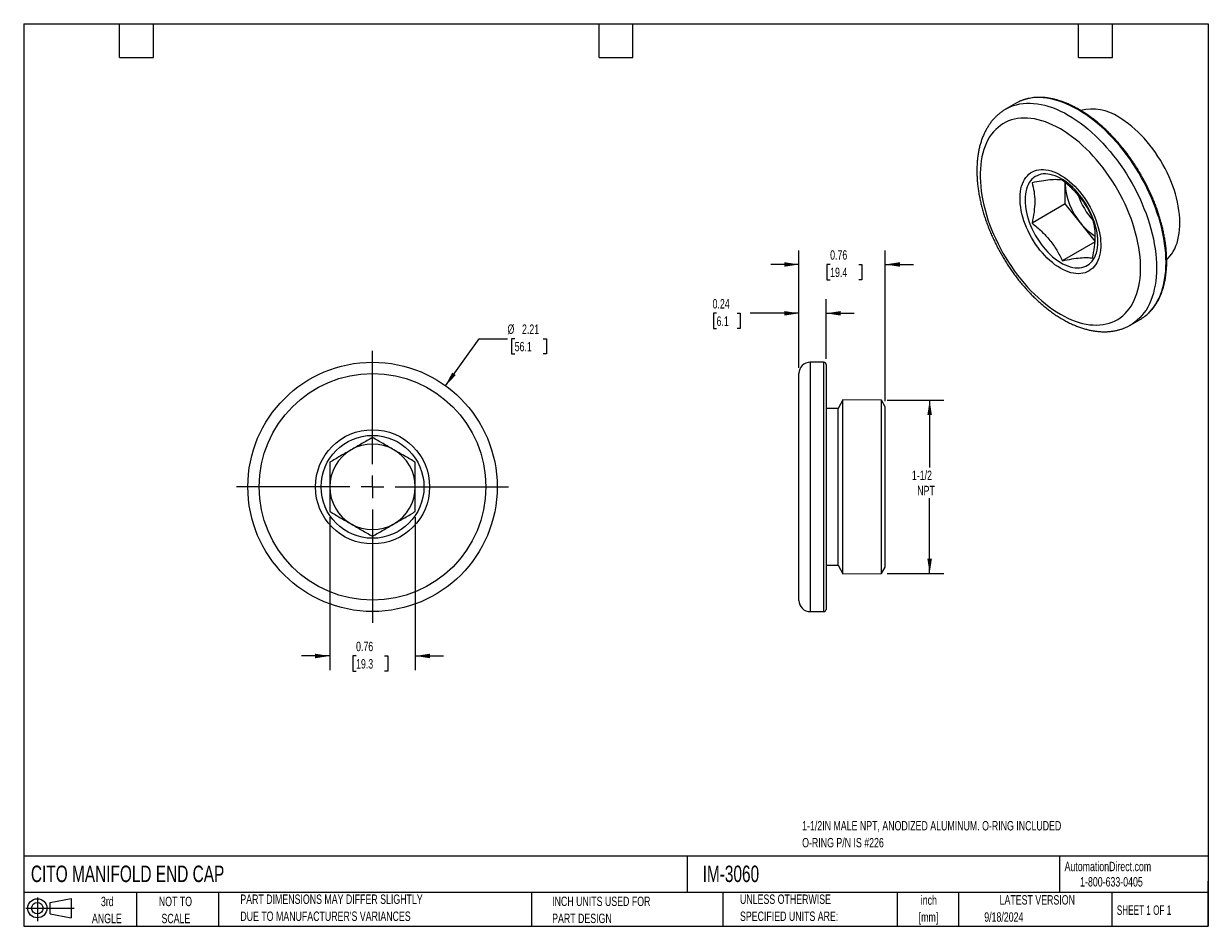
# Model space of a CAD drawing. Header units: inches. Extents: x 0.2 to 10.8, y 0.2 to 8.2.
import ezdxf

# ---------------------------------------------------------------- set-up
doc = ezdxf.new("R2010")
doc.units = ezdxf.units.IN
doc.header["$MEASUREMENT"] = 0
doc.layers.add('TEXT', color=140, linetype='Continuous', lineweight=25)
doc.styles.add('SLDTEXTSTYLE0', font='TXT', dxfattribs={"width": 0.7})
doc.styles.add('SLDTEXTSTYLE1', font='TXT', dxfattribs={"width": 0.65})
doc.dimstyles.new('SLDDIMSTYLE0', dxfattribs={"dimtxt": 0.084961, "dimasz": 0.13, "dimexe": 0, "dimexo": 0.0625, "dimgap": 0.02124, "dimtad": 0, "dimtih": 1, "dimtoh": 1, "dimrnd": 1e-09, "dimdsep": 46, "dimtxsty": 'SLDTEXTSTYLE0', "dimsah": 1, "dimcen": 0.09, "dimadec": 0, "dimazin": 2, "dimtfac": 1, "dimtmove": 0, "dimatfit": 0, "dimfxl": 0, "dimfrac": 2, "dimtolj": 1, "dimtzin": 12, "dimarcsym": 0})
doc.dimstyles.new('SLDDIMSTYLE1', dxfattribs={"dimtxt": 0.084961, "dimasz": 0.13, "dimexe": 0, "dimexo": 0.0625, "dimgap": 0.02124, "dimtad": 0, "dimtih": 1, "dimtoh": 1, "dimrnd": 1e-09, "dimzin": 12, "dimdsep": 46, "dimtxsty": 'SLDTEXTSTYLE0', "dimsah": 1, "dimcen": 0, "dimadec": 0, "dimazin": 3, "dimtfac": 1, "dimtofl": 0, "dimtmove": 0, "dimatfit": 3, "dimfxl": 0, "dimfrac": 2, "dimtolj": 1, "dimtzin": 12, "dimarcsym": 0})
doc.dimstyles.new('SLDDIMSTYLE2', dxfattribs={"dimtxt": 0.084961, "dimasz": 0.13, "dimexe": 0, "dimexo": 0.0625, "dimgap": 0.02124, "dimtad": 0, "dimtih": 1, "dimtoh": 1, "dimrnd": 1e-09, "dimzin": 12, "dimdsep": 46, "dimtxsty": 'SLDTEXTSTYLE0', "dimsah": 1, "dimcen": 0.09, "dimadec": 0, "dimazin": 3, "dimtfac": 1, "dimtofl": 0, "dimtmove": 0, "dimatfit": 3, "dimfxl": 0, "dimfrac": 2, "dimtolj": 1, "dimtzin": 12, "dimarcsym": 0})

# ---------------------------------------------------------------- blocks, each defined once
blk = doc.blocks.new('Block11')
at = {"color": 7, "linetype": 'Continuous', "lineweight": 18}
for p, q in [((0, 0.113), (0.428, 0.113)), ((0.102, 0.209), (0.102, 0)), ((0.216, 0.164), (0.401, 0.198)), ((0.216, 0.063), (0.216, 0.164)), ((0.401, 0.198), (0.401, 0.029)), ((0.216, 0.063), (0.401, 0.029))]:
    blk.add_line(p, q, dxfattribs=at)
for radius in [0.0846, 0.0506]:
    blk.add_circle((0.102, 0.113), radius, dxfattribs=at)
blk = doc.blocks.new('Block12')
at = {"color": 7, "linetype": 'Continuous'}
blk.add_blockref('Block11', (0, 0), dxfattribs=at)
blk = doc.blocks.new('_D')
at = {"color": 7, "linetype": 'Continuous', "lineweight": 0}
for p, q in [((2.963, 3.876), (2.963, 2.521)), ((3.721, 3.876), (3.721, 2.521)), ((2.963, 2.646), (2.713, 2.646)), ((3.196, 2.646), (3.168, 2.646)), ((3.168, 2.646), (3.168, 2.511)), ((3.449, 2.646), (3.477, 2.646)), ((3.477, 2.646), (3.477, 2.511)), ((3.721, 2.646), (3.971, 2.646)), ((3.168, 2.511), (3.196, 2.511)), ((3.477, 2.511), (3.449, 2.511))]:
    blk.add_line(p, q, dxfattribs=at)
at = {"color": 7, "linetype": 'Continuous', "lineweight": 18}
for points in [[(2.963, 2.646), (2.833, 2.666), (2.833, 2.626)], [(3.721, 2.646), (3.851, 2.626), (3.851, 2.666)]]:
    blk.add_solid(points, dxfattribs=at)
at = {"color": 7, "linetype": 'Continuous', "lineweight": 18, "char_height": 0.0833, "attachment_point": 1, "style": 'SLDTEXTSTYLE0'}
for s, insert in [('0.76', (3.196, 2.772)), ('19.3', (3.196, 2.618))]:
    blk.add_mtext(s, dxfattribs=dict(at, insert=insert))
blk = doc.blocks.new('_D_1')
at = {"color": 7, "linetype": 'Continuous', "lineweight": 0}
for p, q in [((3.988, 5.041), (4.288, 5.458)), ((4.288, 5.458), (4.538, 5.458)), ((4.602, 5.458), (4.574, 5.458)), ((4.574, 5.458), (4.574, 5.323)), ((4.855, 5.458), (4.883, 5.458)), ((4.883, 5.458), (4.883, 5.323)), ((4.574, 5.323), (4.602, 5.323)), ((4.883, 5.323), (4.855, 5.323))]:
    blk.add_line(p, q, dxfattribs=at)
at = {"color": 7, "linetype": 'Continuous', "lineweight": 18}
blk.add_solid([(3.988, 5.041), (4.08, 5.135), (4.048, 5.158)], dxfattribs=at)
at = {"color": 7, "linetype": 'Continuous', "lineweight": 18, "char_height": 0.0833, "attachment_point": 1, "style": 'SLDTEXTSTYLE0'}
for s, insert in [('%%c', (4.538, 5.584)), ('2.21', (4.667, 5.584)), ('56.1', (4.602, 5.43))]:
    blk.add_mtext(s, dxfattribs=dict(at, insert=insert))
blk = doc.blocks.new('SW_CENTERMARKSYMBOL_0')
at = {"color": 0, "linetype": 'Continuous', "lineweight": 18}
for p, q in [((0, 0.2), (0, 1.205)), ((-0.2, 0), (-1.205, 0)), ((0, 0), (-0.1, 0)), ((0, 0), (0, 0.1)), ((0, 0), (0, -0.1)), ((0, 0), (0.1, 0)), ((0.2, 0), (1.205, 0)), ((0, -0.2), (0, -1.205))]:
    blk.add_line(p, q, dxfattribs=at)
blk = doc.blocks.new('_D_2')
at = {"color": 7, "linetype": 'Continuous', "lineweight": 0}
for p, q in [((7.122, 5.2), (7.122, 5.808)), ((7.362, 5.28), (7.362, 5.808)), ((6.391, 5.683), (6.363, 5.683)), ((6.363, 5.683), (6.363, 5.548)), ((6.573, 5.683), (6.602, 5.683)), ((6.602, 5.683), (6.602, 5.548)), ((7.122, 5.683), (6.688, 5.683)), ((7.362, 5.683), (7.612, 5.683)), ((6.363, 5.548), (6.391, 5.548)), ((6.602, 5.548), (6.573, 5.548))]:
    blk.add_line(p, q, dxfattribs=at)
at = {"color": 7, "linetype": 'Continuous', "lineweight": 18}
for points in [[(7.122, 5.683), (6.992, 5.703), (6.992, 5.663)], [(7.362, 5.683), (7.492, 5.663), (7.492, 5.703)]]:
    blk.add_solid(points, dxfattribs=at)
at = {"color": 7, "linetype": 'Continuous', "lineweight": 18, "char_height": 0.0833, "attachment_point": 1, "style": 'SLDTEXTSTYLE0'}
for s, insert in [('0.24', (6.356, 5.809)), ('6.1', (6.391, 5.655))]:
    blk.add_mtext(s, dxfattribs=dict(at, insert=insert))
blk = doc.blocks.new('_D_3')
at = {"color": 7, "linetype": 'Continuous', "lineweight": 0}
for p, q in [((7.122, 5.2), (7.122, 6.241)), ((7.886, 4.905), (7.886, 6.241)), ((7.122, 6.116), (6.872, 6.116)), ((7.398, 6.116), (7.37, 6.116)), ((7.37, 6.116), (7.37, 5.981)), ((7.651, 6.116), (7.679, 6.116)), ((7.679, 6.116), (7.679, 5.981)), ((7.886, 6.116), (8.136, 6.116)), ((7.37, 5.981), (7.398, 5.981)), ((7.679, 5.981), (7.651, 5.981))]:
    blk.add_line(p, q, dxfattribs=at)
at = {"color": 7, "linetype": 'Continuous', "lineweight": 18}
for points in [[(7.122, 6.116), (6.992, 6.136), (6.992, 6.096)], [(7.886, 6.116), (8.016, 6.096), (8.016, 6.136)]]:
    blk.add_solid(points, dxfattribs=at)
at = {"color": 7, "linetype": 'Continuous', "lineweight": 18, "char_height": 0.0833, "attachment_point": 1, "style": 'SLDTEXTSTYLE0'}
for s, insert in [('0.76', (7.398, 6.242)), ('19.4', (7.398, 6.088))]:
    blk.add_mtext(s, dxfattribs=dict(at, insert=insert))
blk = doc.blocks.new('_D_4')
at = {"color": 7, "linetype": 'Continuous', "lineweight": 0}
for p, q in [((7.903, 4.912), (8.405, 4.912)), ((8.28, 4.912), (8.28, 4.316)), ((8.28, 3.377), (8.28, 4.046)), ((7.903, 3.377), (8.405, 3.377))]:
    blk.add_line(p, q, dxfattribs=at)
at = {"color": 7, "linetype": 'Continuous', "lineweight": 18}
for points in [[(8.28, 4.912), (8.26, 4.782), (8.3, 4.782)], [(8.28, 3.377), (8.3, 3.507), (8.26, 3.507)]]:
    blk.add_solid(points, dxfattribs=at)
at = {"color": 7, "linetype": 'Continuous', "lineweight": 18, "char_height": 0.0833, "attachment_point": 1, "style": 'SLDTEXTSTYLE0'}
for s, insert in [('1-1/2', (8.123, 4.289)), ('NPT', (8.17, 4.154))]:
    blk.add_mtext(s, dxfattribs=dict(at, insert=insert))

msp = doc.modelspace()

# ---------------------------------------------------------------- linework, layer by layer
for p, q in [((9.042, 7.543), (8.957, 7.494)), ((9.482, 6.831), (9.482, 6.842)), ((9.482, 6.831), (9.482, 6.842)), ((9.482, 6.652), (9.482, 6.831)), ((9.482, 6.652), (9.188, 6.482)), ((9.616, 6.485), (9.482, 6.652)), ((9.746, 6.323), (9.616, 6.485)), ((9.746, 6.316), (9.456, 6.149)), ((10.062, 5.58), (10.147, 5.629)), ((7.122, 3.139), (7.122, 5.15)), ((7.342, 5.25), (7.222, 5.25)), ((7.222, 5.25), (7.222, 3.039)), ((7.342, 3.039), (7.342, 5.25)), ((7.468, 4.84), (7.362, 4.84)), ((7.512, 4.916), (7.468, 4.84)), ((7.468, 3.45), (7.468, 4.84)), ((7.853, 4.912), (7.512, 4.916)), ((7.512, 3.373), (7.512, 4.916)), ((7.886, 4.855), (7.853, 4.912)), ((7.853, 3.377), (7.853, 4.912)), ((7.886, 3.434), (7.886, 4.855)), ((7.362, 3.45), (7.468, 3.45)), ((7.468, 3.45), (7.512, 3.373)), ((7.512, 3.373), (7.853, 3.377)), ((7.853, 3.377), (7.886, 3.434)), ((7.222, 3.039), (7.342, 3.039))]:
    msp.add_line(p, q)
at = {"flags": 128}
for points in [[(9.594, 7.489), (9.559, 7.508), (9.524, 7.525), (9.489, 7.541), (9.455, 7.555), (9.42, 7.566), (9.386, 7.576), (9.353, 7.584), (9.32, 7.59), (9.287, 7.593), (9.255, 7.595), (9.224, 7.595), (9.193, 7.592), (9.164, 7.588), (9.135, 7.581), (9.107, 7.573), (9.087, 7.565)], [(8.957, 7.494), (8.969, 7.501), (8.995, 7.514), (9.022, 7.524), (9.05, 7.532), (9.079, 7.539), (9.109, 7.543), (9.139, 7.546), (9.17, 7.546), (9.202, 7.544), (9.235, 7.541), (9.268, 7.535), (9.301, 7.527), (9.335, 7.517), (9.37, 7.506), (9.404, 7.492), (9.439, 7.476), (9.474, 7.459), (9.509, 7.44), (9.544, 7.418), (9.579, 7.395), (9.614, 7.371), (9.649, 7.344), (9.683, 7.317), (9.717, 7.287), (9.751, 7.256), (9.784, 7.223), (9.816, 7.19), (9.848, 7.154), (9.88, 7.118), (9.91, 7.08), (9.94, 7.042), (9.969, 7.002), (9.997, 6.961), (10.024, 6.92), (10.049, 6.878), (10.074, 6.835), (10.098, 6.791), (10.12, 6.747), (10.142, 6.703), (10.162, 6.658), (10.18, 6.613), (10.198, 6.568), (10.213, 6.522), (10.228, 6.477), (10.241, 6.432), (10.253, 6.387), (10.263, 6.342), (10.271, 6.298), (10.278, 6.254), (10.284, 6.211), (10.288, 6.169), (10.29, 6.127), (10.291, 6.086), (10.29, 6.046), (10.288, 6.007), (10.284, 5.969), (10.278, 5.932), (10.271, 5.897), (10.263, 5.862), (10.253, 5.829), (10.241, 5.798), (10.228, 5.768), (10.213, 5.739), (10.198, 5.712), (10.18, 5.687), (10.162, 5.664), (10.142, 5.642), (10.12, 5.622), (10.098, 5.604), (10.074, 5.587), (10.062, 5.58)], [(10.188, 5.657), (10.205, 5.671), (10.226, 5.691), (10.246, 5.713), (10.265, 5.736), (10.282, 5.761), (10.298, 5.788), (10.313, 5.817), (10.326, 5.847), (10.337, 5.878), (10.348, 5.911), (10.356, 5.946), (10.363, 5.981), (10.369, 6.018), (10.373, 6.056), (10.375, 6.095), (10.376, 6.135), (10.375, 6.176), (10.373, 6.218), (10.369, 6.26), (10.363, 6.303), (10.356, 6.347), (10.348, 6.391), (10.337, 6.436), (10.326, 6.481), (10.313, 6.526), (10.298, 6.571), (10.282, 6.617), (10.265, 6.662), (10.246, 6.707), (10.226, 6.752), (10.205, 6.796), (10.183, 6.84), (10.159, 6.884), (10.134, 6.927), (10.108, 6.969), (10.081, 7.01), (10.054, 7.051), (10.025, 7.091), (9.995, 7.129), (9.965, 7.167), (9.933, 7.203), (9.901, 7.239), (9.869, 7.272), (9.836, 7.305), (9.802, 7.336), (9.768, 7.366), (9.734, 7.393), (9.699, 7.42), (9.664, 7.444), (9.629, 7.467), (9.594, 7.489)], [(9.439, 5.676), (9.472, 5.657), (9.505, 5.641), (9.538, 5.626), (9.571, 5.613), (9.604, 5.603), (9.636, 5.594), (9.668, 5.587), (9.699, 5.582), (9.73, 5.58), (9.76, 5.579), (9.789, 5.58), (9.818, 5.583), (9.846, 5.589), (9.872, 5.596), (9.898, 5.605), (9.923, 5.616), (9.947, 5.629), (9.97, 5.644), (9.991, 5.661), (10.012, 5.68), (10.031, 5.701), (10.049, 5.723), (10.065, 5.747), (10.08, 5.772), (10.094, 5.8), (10.106, 5.828), (10.117, 5.859), (10.126, 5.89), (10.134, 5.923), (10.14, 5.957), (10.145, 5.993), (10.148, 6.029), (10.149, 6.067), (10.149, 6.105), (10.148, 6.145), (10.145, 6.185), (10.14, 6.226), (10.134, 6.267), (10.126, 6.309), (10.117, 6.351), (10.106, 6.394), (10.094, 6.437), (10.08, 6.48), (10.065, 6.523), (10.049, 6.566), (10.031, 6.608), (10.012, 6.651), (9.991, 6.693), (9.97, 6.735), (9.947, 6.776), (9.923, 6.817), (9.898, 6.857), (9.872, 6.896), (9.846, 6.934), (9.818, 6.972), (9.789, 7.008), (9.76, 7.043), (9.73, 7.077), (9.699, 7.11), (9.668, 7.141), (9.636, 7.171), (9.604, 7.199), (9.571, 7.226), (9.538, 7.251), (9.505, 7.275), (9.472, 7.297), (9.439, 7.317), (9.405, 7.335), (9.372, 7.352), (9.339, 7.366), (9.306, 7.379), (9.274, 7.39), (9.241, 7.399), (9.21, 7.406), (9.178, 7.41), (9.148, 7.413), (9.117, 7.414), (9.088, 7.413), (9.06, 7.409), (9.032, 7.404), (9.005, 7.397), (8.979, 7.388), (8.954, 7.376), (8.93, 7.363), (8.908, 7.348), (8.886, 7.331), (8.866, 7.313), (8.847, 7.292), (8.829, 7.27), (8.812, 7.246), (8.797, 7.22), (8.784, 7.193), (8.771, 7.164), (8.761, 7.134), (8.751, 7.102), (8.744, 7.069), (8.737, 7.035), (8.733, 7), (8.73, 6.963), (8.728, 6.926), (8.728, 6.887), (8.73, 6.848), (8.733, 6.808), (8.737, 6.767), (8.744, 6.726), (8.751, 6.684), (8.761, 6.641), (8.771, 6.599), (8.784, 6.556), (8.797, 6.513), (8.812, 6.47), (8.829, 6.427), (8.847, 6.384), (8.866, 6.342), (8.886, 6.299), (8.908, 6.258), (8.93, 6.216), (8.954, 6.176), (8.979, 6.136), (9.005, 6.097), (9.032, 6.058), (9.06, 6.021), (9.088, 5.985), (9.117, 5.95), (9.148, 5.916), (9.178, 5.883), (9.21, 5.852), (9.241, 5.822), (9.274, 5.793), (9.306, 5.767), (9.339, 5.741), (9.372, 5.718), (9.405, 5.696), (9.439, 5.676)], [(10.382, 6.161), (10.394, 6.173), (10.41, 6.191), (10.426, 6.211), (10.439, 6.232), (10.452, 6.255), (10.463, 6.28), (10.473, 6.306), (10.481, 6.334), (10.487, 6.363), (10.492, 6.393), (10.496, 6.424), (10.498, 6.457), (10.498, 6.49), (10.497, 6.524), (10.494, 6.56), (10.49, 6.595), (10.484, 6.632), (10.477, 6.668), (10.468, 6.706), (10.458, 6.743), (10.446, 6.781), (10.433, 6.818), (10.418, 6.856), (10.402, 6.893), (10.385, 6.93), (10.367, 6.967), (10.347, 7.003), (10.326, 7.039), (10.304, 7.073), (10.282, 7.107), (10.258, 7.141), (10.233, 7.173), (10.208, 7.204), (10.182, 7.234), (10.155, 7.263), (10.128, 7.29), (10.1, 7.316), (10.071, 7.34), (10.043, 7.363), (10.014, 7.384), (9.985, 7.403), (9.956, 7.421)], [(9.439, 6.083), (9.415, 6.098), (9.391, 6.114), (9.368, 6.132), (9.345, 6.151), (9.322, 6.172), (9.3, 6.195), (9.279, 6.219), (9.258, 6.244), (9.238, 6.27), (9.219, 6.297), (9.201, 6.325), (9.183, 6.354), (9.167, 6.383), (9.153, 6.413), (9.139, 6.443), (9.127, 6.474), (9.116, 6.504), (9.106, 6.535), (9.098, 6.565), (9.092, 6.595), (9.087, 6.625), (9.083, 6.654), (9.081, 6.682), (9.081, 6.71), (9.082, 6.736), (9.085, 6.762), (9.089, 6.786), (9.095, 6.81), (9.102, 6.831), (9.111, 6.852), (9.121, 6.87), (9.133, 6.888), (9.146, 6.903), (9.16, 6.917), (9.175, 6.928), (9.192, 6.938), (9.21, 6.946), (9.228, 6.952), (9.248, 6.956), (9.268, 6.958), (9.289, 6.958), (9.311, 6.956), (9.334, 6.952), (9.357, 6.946), (9.38, 6.938), (9.403, 6.928), (9.427, 6.916), (9.45, 6.903), (9.474, 6.887), (9.498, 6.87), (9.521, 6.851), (9.544, 6.831), (9.566, 6.809), (9.588, 6.786), (9.609, 6.762), (9.629, 6.736), (9.649, 6.709), (9.668, 6.682), (9.685, 6.653), (9.702, 6.624), (9.717, 6.595), (9.732, 6.565), (9.745, 6.534), (9.756, 6.504), (9.766, 6.473), (9.775, 6.443), (9.783, 6.412), (9.788, 6.383), (9.793, 6.353), (9.795, 6.325), (9.797, 6.297), (9.796, 6.269), (9.794, 6.243), (9.791, 6.218), (9.786, 6.195), (9.779, 6.172), (9.771, 6.151), (9.762, 6.131), (9.751, 6.114), (9.738, 6.097), (9.725, 6.083), (9.71, 6.07), (9.694, 6.059), (9.677, 6.05), (9.659, 6.043), (9.639, 6.038), (9.619, 6.035), (9.599, 6.034), (9.577, 6.035), (9.555, 6.038), (9.532, 6.043), (9.509, 6.05), (9.486, 6.059), (9.462, 6.07), (9.439, 6.083)], [(9.771, 6.316), (9.77, 6.342), (9.768, 6.369), (9.764, 6.397), (9.758, 6.425), (9.751, 6.454), (9.743, 6.483), (9.733, 6.512), (9.722, 6.541), (9.709, 6.57), (9.695, 6.599), (9.68, 6.627), (9.664, 6.654), (9.647, 6.681), (9.629, 6.707), (9.609, 6.731), (9.59, 6.755), (9.569, 6.777), (9.548, 6.799), (9.526, 6.818), (9.504, 6.836), (9.482, 6.853), (9.459, 6.868), (9.437, 6.881), (9.414, 6.892), (9.392, 6.901), (9.37, 6.908), (9.348, 6.914), (9.327, 6.917), (9.307, 6.918), (9.287, 6.918), (9.268, 6.915), (9.25, 6.91), (9.232, 6.903), (9.216, 6.895), (9.201, 6.884), (9.187, 6.871), (9.175, 6.857), (9.163, 6.841), (9.153, 6.823), (9.145, 6.804), (9.138, 6.784), (9.133, 6.761), (9.129, 6.738), (9.126, 6.714), (9.126, 6.688), (9.126, 6.662), (9.129, 6.634), (9.133, 6.607), (9.138, 6.578), (9.145, 6.549), (9.153, 6.52), (9.163, 6.491), (9.175, 6.462), (9.187, 6.434), (9.201, 6.405), (9.216, 6.377), (9.232, 6.35), (9.25, 6.323), (9.268, 6.297), (9.287, 6.272), (9.307, 6.249), (9.327, 6.226), (9.348, 6.205), (9.37, 6.185), (9.392, 6.167), (9.414, 6.151), (9.437, 6.136), (9.459, 6.123), (9.482, 6.112), (9.504, 6.103), (9.526, 6.095), (9.548, 6.09), (9.569, 6.087), (9.59, 6.085), (9.609, 6.086), (9.629, 6.089), (9.647, 6.094), (9.664, 6.1), (9.68, 6.109), (9.695, 6.12), (9.709, 6.132), (9.722, 6.146), (9.733, 6.162), (9.743, 6.18), (9.751, 6.199), (9.758, 6.22), (9.764, 6.242), (9.768, 6.266), (9.77, 6.29), (9.771, 6.316)]]:
    msp.add_lwpolyline(points, dxfattribs=at)
for radius in [1.105, 1.005, 0.506, 0.456]:
    msp.add_circle((3.342, 4.145), radius)
for centre, radius, start, end in [((9.227, 7.222), 0.371, 112.2398, 119.9857), ((9.722, 7.078), 0.415, 55.71, 104.22), ((10.061, 6.857), 0.58, 182.5715, 219.8398), ((10.201, 6.937), 0.639, 198.837, 222.4362), ((10.008, 6.792), 0.498, 218.0609, 238.4786), ((9.961, 5.95), 0.371, 300.0089, 307.7237), ((7.222, 5.15), 0.1, 90, 180), ((7.342, 5.23), 0.02, 0, 90), ((3.342, 4.145), 0.379, 60, 120), ((3.342, 4.145), 0.379, 120, 180), ((3.342, 4.145), 0.379, 0, 60), ((3.342, 4.145), 0.379, 180, 240), ((3.342, 4.145), 0.379, 300, 0), ((3.342, 4.145), 0.379, 240, 300), ((7.222, 3.139), 0.1, 180, 270), ((7.342, 3.059), 0.02, 270, 0)]:
    msp.add_arc(centre, radius, start, end)
for points, knots in [([(10.154, 6.909), (10.146, 6.923), (10.134, 6.943), (10.117, 6.972), (10.101, 6.996), (10.083, 7.024), (10.062, 7.053), (10.041, 7.083), (10.018, 7.114), (9.994, 7.144), (9.969, 7.174), (9.943, 7.204), (9.917, 7.234), (9.889, 7.263), (9.862, 7.291), (9.833, 7.318), (9.804, 7.344), (9.775, 7.37), (9.745, 7.394), (9.715, 7.417), (9.685, 7.439), (9.654, 7.459), (9.623, 7.478), (9.592, 7.496), (9.562, 7.513), (9.531, 7.528), (9.5, 7.542), (9.469, 7.554), (9.438, 7.565), (9.408, 7.574), (9.378, 7.582), (9.348, 7.588), (9.318, 7.593), (9.289, 7.596), (9.26, 7.597), (9.231, 7.597), (9.203, 7.595), (9.176, 7.591), (9.149, 7.586), (9.122, 7.578), (9.102, 7.572), (9.091, 7.567), (9.088, 7.566)], [0, 0, 0, 0, 0.029802, 0.04168, 0.061418, 0.081878, 0.1038, 0.126658, 0.150239, 0.174374, 0.198944, 0.223858, 0.24905, 0.274469, 0.300074, 0.325833, 0.351722, 0.37772, 0.403811, 0.429981, 0.456219, 0.482516, 0.508866, 0.535263, 0.561701, 0.588179, 0.614693, 0.641242, 0.667825, 0.694442, 0.721096, 0.747789, 0.774523, 0.801304, 0.828139, 0.855034, 0.882002, 0.909054, 0.936206, 0.963477, 0.990888, 1, 1, 1, 1]), ([(8.957, 7.494), (8.954, 7.493), (8.943, 7.487), (8.925, 7.474), (8.901, 7.456), (8.879, 7.437), (8.857, 7.416), (8.837, 7.394), (8.818, 7.37), (8.801, 7.344), (8.784, 7.317), (8.769, 7.289), (8.756, 7.259), (8.743, 7.227), (8.733, 7.195), (8.723, 7.161), (8.715, 7.126), (8.709, 7.09), (8.704, 7.053), (8.701, 7.015), (8.699, 6.976), (8.698, 6.936), (8.7, 6.896), (8.702, 6.855), (8.706, 6.814), (8.712, 6.772), (8.719, 6.73), (8.728, 6.687), (8.737, 6.644), (8.749, 6.601), (8.761, 6.558), (8.775, 6.515), (8.79, 6.472), (8.807, 6.43), (8.825, 6.387), (8.843, 6.345), (8.864, 6.303), (8.885, 6.261), (8.907, 6.22), (8.93, 6.179), (8.955, 6.139), (8.98, 6.1), (9.006, 6.062), (9.033, 6.024), (9.061, 5.987), (9.09, 5.951), (9.119, 5.917), (9.15, 5.883), (9.181, 5.85), (9.212, 5.819), (9.244, 5.789), (9.277, 5.76), (9.31, 5.733), (9.343, 5.707), (9.377, 5.682), (9.411, 5.659), (9.438, 5.642), (9.455, 5.633), (9.459, 5.63)], [0, 0, 0, 0, 0.005049, 0.022159, 0.039268, 0.056405, 0.073599, 0.090878, 0.108263, 0.125772, 0.143417, 0.161203, 0.179131, 0.197194, 0.215381, 0.233676, 0.252064, 0.270525, 0.289044, 0.307603, 0.326189, 0.344789, 0.363393, 0.381993, 0.400583, 0.41916, 0.437722, 0.456268, 0.474796, 0.493309, 0.511805, 0.530287, 0.548755, 0.567212, 0.585658, 0.604095, 0.622526, 0.640952, 0.659374, 0.677795, 0.696217, 0.714641, 0.733068, 0.751501, 0.769942, 0.788392, 0.806854, 0.825329, 0.843818, 0.862324, 0.880848, 0.899391, 0.917954, 0.936538, 0.955142, 0.973765, 0.992407, 1, 1, 1, 1]), ([(9.456, 6.864), (9.441, 6.866), (9.425, 6.867), (9.389, 6.868), (9.369, 6.867), (9.323, 6.863), (9.298, 6.86), (9.245, 6.851), (9.217, 6.846), (9.188, 6.84)], [0, 0, 0, 0, 0.25, 0.25, 0.5, 0.5, 0.75, 0.75, 1, 1, 1, 1]), ([(9.188, 6.84), (9.195, 6.815), (9.201, 6.789), (9.209, 6.734), (9.212, 6.705), (9.212, 6.644), (9.209, 6.613), (9.201, 6.549), (9.195, 6.516), (9.188, 6.482)], [0, 0, 0, 0, 0.25, 0.25, 0.5, 0.5, 0.75, 0.75, 1, 1, 1, 1]), ([(9.724, 6.53), (9.709, 6.562), (9.693, 6.593), (9.657, 6.653), (9.637, 6.682), (9.591, 6.739), (9.566, 6.766), (9.513, 6.817), (9.485, 6.841), (9.456, 6.864)], [0, 0, 0, 0, 0.25, 0.25, 0.5, 0.5, 0.75, 0.75, 1, 1, 1, 1]), ([(10.19, 5.658), (10.196, 5.663), (10.21, 5.674), (10.23, 5.693), (10.25, 5.715), (10.269, 5.739), (10.286, 5.763), (10.301, 5.788), (10.314, 5.814), (10.326, 5.84), (10.337, 5.868), (10.347, 5.898), (10.356, 5.928), (10.363, 5.959), (10.37, 5.991), (10.374, 6.025), (10.378, 6.059), (10.381, 6.094), (10.382, 6.129), (10.381, 6.166), (10.38, 6.203), (10.377, 6.24), (10.374, 6.278), (10.368, 6.317), (10.362, 6.356), (10.354, 6.395), (10.346, 6.435), (10.336, 6.475), (10.325, 6.515), (10.312, 6.555), (10.299, 6.595), (10.285, 6.634), (10.269, 6.674), (10.253, 6.713), (10.236, 6.751), (10.219, 6.787), (10.203, 6.819), (10.189, 6.847), (10.173, 6.876), (10.161, 6.897), (10.154, 6.909)], [0, 0, 0, 0, 0.025546, 0.054282, 0.0833, 0.112602, 0.142184, 0.168946, 0.195746, 0.222579, 0.24944, 0.276323, 0.303222, 0.330133, 0.357052, 0.383974, 0.410896, 0.437815, 0.464729, 0.491635, 0.518531, 0.545415, 0.572287, 0.599143, 0.625982, 0.652801, 0.679595, 0.706359, 0.733087, 0.759767, 0.786384, 0.812909, 0.839301, 0.865476, 0.891265, 0.916254, 0.939081, 0.956902, 0.973661, 1, 1, 1, 1]), ([(9.724, 6.173), (9.731, 6.206), (9.737, 6.239), (9.745, 6.303), (9.748, 6.335), (9.748, 6.396), (9.745, 6.425), (9.737, 6.479), (9.731, 6.505), (9.724, 6.53)], [0, 0, 0, 0, 0.25, 0.25, 0.5, 0.5, 0.75, 0.75, 1, 1, 1, 1]), ([(9.188, 6.482), (9.217, 6.459), (9.245, 6.435), (9.298, 6.385), (9.323, 6.358), (9.369, 6.301), (9.389, 6.272), (9.425, 6.211), (9.441, 6.18), (9.456, 6.149)], [0, 0, 0, 0, 0.25, 0.25, 0.5, 0.5, 0.75, 0.75, 1, 1, 1, 1]), ([(9.456, 6.149), (9.485, 6.155), (9.513, 6.16), (9.566, 6.169), (9.591, 6.173), (9.637, 6.177), (9.657, 6.177), (9.693, 6.177), (9.709, 6.175), (9.724, 6.173)], [0, 0, 0, 0, 0.25, 0.25, 0.5, 0.5, 0.75, 0.75, 1, 1, 1, 1]), ([(9.459, 5.63), (9.465, 5.626), (9.483, 5.616), (9.512, 5.601), (9.547, 5.584), (9.582, 5.57), (9.617, 5.557), (9.652, 5.546), (9.686, 5.537), (9.72, 5.529), (9.754, 5.524), (9.787, 5.521), (9.82, 5.519), (9.853, 5.52), (9.884, 5.522), (9.915, 5.527), (9.945, 5.533), (9.974, 5.541), (10.002, 5.551), (10.03, 5.563), (10.049, 5.573), (10.06, 5.579), (10.062, 5.58)], [0, 0, 0, 0, 0.029228, 0.084194, 0.139187, 0.194156, 0.249064, 0.303871, 0.358526, 0.412975, 0.467161, 0.521028, 0.574526, 0.627613, 0.680265, 0.732474, 0.784253, 0.835633, 0.886666, 0.937417, 0.987964, 1, 1, 1, 1]), ([(7.362, 5.23), (7.362, 5.23), (7.362, 5.115), (7.362, 4.708), (7.362, 4.432), (7.362, 3.857), (7.362, 3.581), (7.362, 3.174), (7.362, 3.059), (7.362, 3.059)], [0, 0, 0, 0, 0.25, 0.25, 0.5, 0.5, 0.75, 0.75, 1, 1, 1, 1]), ([(3.342, 4.582), (3.311, 4.564), (3.28, 4.546), (3.216, 4.51), (3.185, 4.491), (3.12, 4.454), (3.088, 4.436), (3.025, 4.399), (2.994, 4.381), (2.963, 4.363)], [0, 0, 0, 0, 0.25, 0.25, 0.5, 0.5, 0.75, 0.75, 1, 1, 1, 1]), ([(3.721, 4.363), (3.69, 4.381), (3.659, 4.399), (3.595, 4.436), (3.564, 4.454), (3.499, 4.491), (3.467, 4.51), (3.404, 4.546), (3.373, 4.564), (3.342, 4.582)], [0, 0, 0, 0, 0.25, 0.25, 0.5, 0.5, 0.75, 0.75, 1, 1, 1, 1]), ([(2.963, 4.363), (2.963, 4.328), (2.963, 4.292), (2.963, 4.219), (2.963, 4.182), (2.963, 4.107), (2.963, 4.07), (2.963, 3.997), (2.963, 3.961), (2.963, 3.926)], [0, 0, 0, 0, 0.25, 0.25, 0.5, 0.5, 0.75, 0.75, 1, 1, 1, 1]), ([(3.721, 3.926), (3.721, 3.961), (3.721, 3.997), (3.721, 4.07), (3.721, 4.107), (3.721, 4.182), (3.721, 4.219), (3.721, 4.292), (3.721, 4.328), (3.721, 4.363)], [0, 0, 0, 0, 0.25, 0.25, 0.5, 0.5, 0.75, 0.75, 1, 1, 1, 1]), ([(2.963, 3.926), (2.994, 3.908), (3.025, 3.89), (3.088, 3.853), (3.12, 3.835), (3.185, 3.798), (3.216, 3.779), (3.28, 3.743), (3.311, 3.725), (3.342, 3.707)], [0, 0, 0, 0, 0.25, 0.25, 0.5, 0.5, 0.75, 0.75, 1, 1, 1, 1]), ([(3.342, 3.707), (3.373, 3.725), (3.404, 3.743), (3.467, 3.779), (3.499, 3.798), (3.564, 3.835), (3.595, 3.853), (3.659, 3.89), (3.69, 3.908), (3.721, 3.926)], [0, 0, 0, 0, 0.25, 0.25, 0.5, 0.5, 0.75, 0.75, 1, 1, 1, 1])]:
    msp.add_open_spline(points, degree=3, knots=knots)
at = {"layer": 'TEXT'}
for p, q in [((0.25, 8.25), (10.75, 8.25)), ((0.25, 8.25), (0.25, 0.25)), ((1.1, 7.95), (1.1, 8.25)), ((1.4, 7.95), (1.4, 8.25)), ((5.35, 7.95), (5.35, 8.25)), ((5.65, 7.95), (5.65, 8.25)), ((9.6, 7.95), (9.6, 8.25)), ((9.9, 7.95), (9.9, 8.25)), ((10.75, 8.25), (10.75, 0.25)), ((1.1, 7.95), (1.4, 7.95)), ((5.35, 7.95), (5.65, 7.95)), ((9.6, 7.95), (9.9, 7.95)), ((10.75, 0.871), (0.25, 0.871)), ((6.132, 0.871), (6.132, 0.55)), ((9.432, 0.871), (9.432, 0.55)), ((10.75, 0.25), (10.75, 0.65)), ((10.75, 0.55), (0.25, 0.55)), ((1.25, 0.55), (1.25, 0.25)), ((1.977, 0.55), (1.977, 0.25)), ((4.75, 0.55), (4.75, 0.25)), ((6.448, 0.55), (6.448, 0.25)), ((7.993, 0.55), (7.993, 0.25)), ((8.536, 0.55), (8.536, 0.25)), ((9.896, 0.55), (9.896, 0.25)), ((0.25, 0.25), (10.75, 0.25))]:
    msp.add_line(p, q, dxfattribs=at)

# ---------------------------------------------------------------- block references
at = {"color": 7, "linetype": 'Continuous', "lineweight": 0}
msp.add_blockref('SW_CENTERMARKSYMBOL_0', (3.342, 4.145), dxfattribs=at)
at = {"layer": 'TEXT'}
msp.add_blockref('Block12', (0.269, 0.297), dxfattribs=at)

# ---------------------------------------------------------------- texts
at = {"color": 7, "linetype": 'Continuous', "lineweight": 0, "char_height": 0.08333, "attachment_point": 1, "style": 'SLDTEXTSTYLE0'}
for s, insert in [('1-1/2IN MALE NPT, ANODIZED ALUMINUM. O-RING INCLUDED', (7.15, 1.183)), ('O-RING P/N IS #226', (7.15, 1.033))]:
    msp.add_mtext(s, dxfattribs=dict(at, insert=insert))
at = {"color": 179, "linetype": 'Continuous', "lineweight": 18, "char_height": 0.08333, "attachment_point": 1, "style": 'SLDTEXTSTYLE0'}
for s, insert in [('AutomationDirect.com', (9.476, 0.822)), ('1-800-633-0405', (9.614, 0.686))]:
    msp.add_mtext(s, dxfattribs=dict(at, insert=insert))
at = {"layer": 'TEXT'}
for s, insert, char_height, attachment_point, style in [('CITO MANIFOLD END CAP', (0.314, 0.788), 0.14583, 1, 'SLDTEXTSTYLE0'), ('IM-3060', (6.268, 0.788), 0.1458, 1, 'SLDTEXTSTYLE0'), ('PART DIMENSIONS MAY DIFFER SLIGHTLY', (2.17, 0.532), 0.08333, 1, 'SLDTEXTSTYLE0'), ('UNLESS OTHERWISE', (6.599, 0.532), 0.08333, 1, 'SLDTEXTSTYLE0'), ('inch', (8.273, 0.524), 0.0833, 2, 'SLDTEXTSTYLE0'), ('LATEST VERSION', (9.234, 0.526), 0.08333, 2, 'SLDTEXTSTYLE0'), ('3rd', (0.991, 0.512), 0.0833, 2, 'SLDTEXTSTYLE0'), ('NOT TO', (1.595, 0.512), 0.0833, 2, 'SLDTEXTSTYLE0'), ('INCH UNITS USED FOR', (4.934, 0.513), 0.08333, 1, 'SLDTEXTSTYLE0'), ('SHEET 1 OF 1', (9.939, 0.435), 0.08333, 1, 'SLDTEXTSTYLE1'), ('ANGLE', (0.987, 0.361), 0.0833, 2, 'SLDTEXTSTYLE0'), ('SCALE', (1.599, 0.361), 0.0833, 2, 'SLDTEXTSTYLE0'), ("DUE TO MANUFACTURER'S VARIANCES", (2.17, 0.381), 0.08333, 1, 'SLDTEXTSTYLE0'), ('PART DESIGN', (4.934, 0.362), 0.08333, 1, 'SLDTEXTSTYLE0'), ('SPECIFIED UNITS ARE:', (6.599, 0.381), 0.08333, 1, 'SLDTEXTSTYLE0'), ('[mm]', (8.27, 0.373), 0.0833, 2, 'SLDTEXTSTYLE0'), ('9/18/2024', (8.764, 0.374), 0.0833, 1, 'SLDTEXTSTYLE0')]:
    msp.add_mtext(s, dxfattribs=dict(at, insert=insert, char_height=char_height, attachment_point=attachment_point, style=style))

# ---------------------------------------------------------------- dimensions: what is measured, and where the dimension line sits
at = {"color": 7, "linetype": 'Continuous', "lineweight": 18}
for base, p2, picture, middle in [((7.886, 6.116), (7.886, 4.855), '_D_3', (7.524, 6.116)), ((7.362, 5.683), (7.362, 5.23), '_D_2', (6.482, 5.683))]:
    dim = msp.add_linear_dim(base=base, p1=(7.122, 5.15), p2=p2, dimstyle='SLDDIMSTYLE0', dxfattribs=at)
    dim.commit()
    dim.dimension.update_dxf_attribs({"geometry": picture, "text_midpoint": middle, "dimtype": 160})
dim = msp.add_diameter_dim_2p(p1=(2.696, 3.248), p2=(3.988, 5.041), dimstyle='SLDDIMSTYLE1', dxfattribs=at)
dim.commit()
dim.dimension.update_dxf_attribs({"geometry": '_D_1', "text_midpoint": (4.729, 5.458), "dimtype": 163})
dim = msp.add_linear_dim(base=(8.28, 3.377), p1=(7.853, 4.912), p2=(7.853, 3.377), angle=90, text='1-1/2\\PNPT', dimstyle='SLDDIMSTYLE2', dxfattribs=at)
dim.commit()
dim.dimension.update_dxf_attribs({"geometry": '_D_4', "text_midpoint": (8.28, 4.181), "dimtype": 160})
dim = msp.add_linear_dim(base=(2.963, 2.646), p1=(3.721, 3.926), p2=(2.963, 3.926), angle=360, dimstyle='SLDDIMSTYLE0', dxfattribs=at)
dim.commit()
dim.dimension.update_dxf_attribs({"geometry": '_D', "text_midpoint": (3.323, 2.646), "dimtype": 160})

doc.saveas('drawing.dxf')
